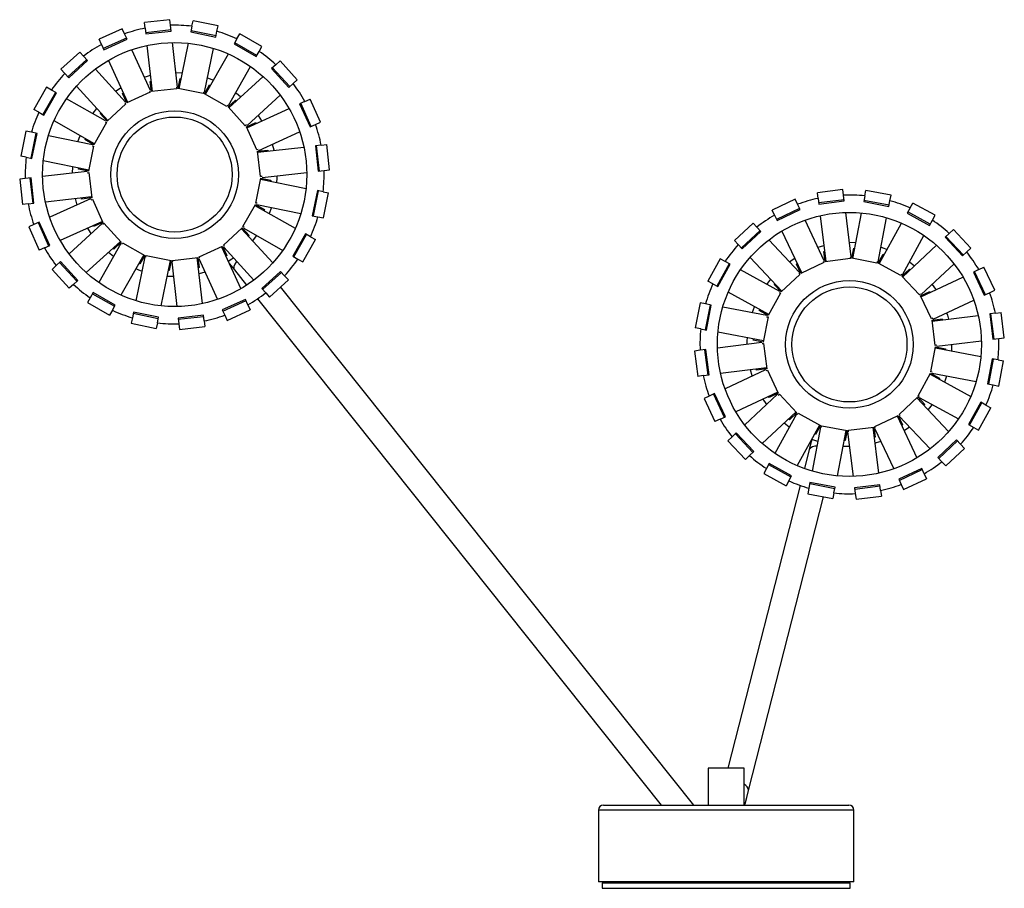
# Model space of a CAD drawing. Header units: millimetres. Extents: x 63 to 264, y -14 to 238.
# Tile 1 of 4: x 69 to 146, y -14 to 54. Entities that reach past the tile are written whole.
import ezdxf

# ---------------------------------------------------------------- set-up
doc = ezdxf.new("R2010")
doc.units = ezdxf.units.MM

msp = doc.modelspace()

# ---------------------------------------------------------------- linework, layer by layer
at = {"color": 7, "linetype": 'Continuous', "lineweight": 25}
for p, q in [((80.8484, 54.3145), (78.8611, 54.0896)), ((78.9106, 53.6518), (78.8611, 54.0896)), ((80.8979, 53.8766), (80.8484, 54.3145)), ((82.5681, 53.8024), (82.6563, 54.2341)), ((84.6158, 53.8338), (82.6563, 54.2341)), ((77.1168, 53.6074), (75.2963, 52.7795)), ((77.2993, 53.2063), (77.1168, 53.6074)), ((77.4885, 52.7901), (77.2993, 53.2063)), ((78.9106, 53.6518), (78.962, 53.1975)), ((80.9383, 53.5195), (78.951, 53.2947)), ((78.962, 53.1975), (80.9493, 53.4223)), ((80.9493, 53.4223), (80.8979, 53.8766)), ((82.5681, 53.8024), (82.4766, 53.3544)), ((82.4766, 53.3544), (84.4361, 52.9541)), ((84.4557, 53.05), (82.4961, 53.4503)), ((84.4361, 52.9541), (84.5276, 53.4021)), ((84.5276, 53.4021), (84.6158, 53.8338)), ((86.0931, 52.8154), (86.3104, 53.1987)), ((88.0503, 52.2125), (86.3104, 53.1987)), ((75.4787, 52.3784), (75.2963, 52.7795)), ((77.448, 52.8792), (75.6274, 52.0512)), ((75.6679, 51.9622), (77.4885, 52.7901)), ((81.4462, 49.0299), (81.0514, 52.5196)), ((81.5682, 48.9077), (82.2947, 52.4643)), ((86.0931, 52.8154), (85.8676, 52.4176)), ((87.6558, 51.5165), (85.9159, 52.5027)), ((73.7864, 51.7819), (72.3108, 50.4318)), ((74.0839, 51.4567), (73.7864, 51.7819)), ((75.4787, 52.3784), (75.6679, 51.9622)), ((79.3184, 48.7663), (77.8646, 51.9632)), ((79.4722, 48.6877), (79.0641, 52.2948)), ((83.5514, 48.6232), (84.2543, 52.0641)), ((85.8676, 52.4176), (87.6075, 51.4314)), ((87.6075, 51.4314), (87.833, 51.8291)), ((87.833, 51.8291), (88.0503, 52.2125)), ((74.3264, 51.1916), (72.8508, 49.8416)), ((72.9168, 49.7694), (74.3925, 51.1194)), ((74.3925, 51.1194), (74.0839, 51.4567)), ((77.5468, 47.8308), (76.044, 51.1352)), ((83.6296, 48.4693), (85.4196, 51.6273)), ((89.1405, 50.7874), (89.4656, 51.0848)), ((90.8157, 49.6092), (89.4656, 51.0848)), ((72.6082, 50.1067), (72.3108, 50.4318)), ((77.3763, 47.858), (75.0057, 50.4491)), ((85.4278, 47.5858), (87.1596, 50.6411)), ((89.1405, 50.7874), (88.8032, 50.4788)), ((88.8032, 50.4788), (90.1532, 49.0032)), ((90.2254, 49.0692), (88.8754, 50.5448)), ((72.6082, 50.1067), (72.9168, 49.7694)), ((79.2984, 49.4732), (79.3823, 49.4827)), ((79.3883, 48.6782), (79.2984, 49.4732)), ((81.4855, 48.9246), (81.6456, 49.7084)), ((81.6456, 49.7084), (81.7283, 49.6915)), ((85.4546, 47.4152), (88.1329, 49.8656)), ((90.4905, 49.3118), (90.8157, 49.6092)), ((71.1831, 49.0165), (70.1969, 47.2765)), ((71.8791, 48.622), (70.8929, 46.8821)), ((70.978, 46.8338), (71.9642, 48.5737)), ((71.5665, 48.7992), (71.1831, 49.0165)), ((71.9642, 48.5737), (71.5665, 48.7992)), ((75.9804, 46.4208), (73.5301, 49.0991)), ((76.5948, 48.7121), (77.0186, 48.9921)), ((79.2905, 48.6238), (77.4699, 47.7958)), ((79.2416, 48.7313), (79.2905, 48.6238)), ((81.3756, 48.9031), (79.3883, 48.6782)), ((81.3623, 49.0204), (81.3756, 48.9031)), ((83.445, 48.5243), (81.4855, 48.9246)), ((83.4686, 48.6401), (83.445, 48.5243)), ((83.5561, 48.5109), (83.9506, 49.2069)), ((83.9506, 49.2069), (84.0241, 49.1652)), ((90.1532, 49.0032), (90.4905, 49.3118)), ((75.8098, 46.394), (72.7546, 48.1258)), ((77.1387, 48.5241), (77.2156, 48.559)), ((77.4699, 47.7958), (77.1387, 48.5241)), ((77.314, 47.801), (77.3937, 47.7138)), ((85.2961, 47.5247), (83.5561, 48.5109)), ((85.3976, 47.4775), (85.9879, 48.0176)), ((85.9879, 48.0176), (86.0449, 47.9553)), ((86.8918, 46.0194), (89.4829, 48.3899)), ((91.4122, 47.9169), (90.996, 47.7277)), ((91.4122, 47.9169), (91.8133, 48.0994)), ((92.6412, 46.2788), (91.8133, 48.0994)), ((70.5803, 47.0593), (70.1969, 47.2765)), ((70.5803, 47.0593), (70.978, 46.8338)), ((77.3937, 47.7138), (75.9181, 46.3638)), ((85.3543, 47.6274), (85.2961, 47.5247)), ((86.7476, 46.0019), (85.3976, 47.4775)), ((86.8646, 45.8489), (90.169, 47.3516)), ((90.996, 47.7277), (91.8239, 45.9071)), ((91.913, 45.9476), (91.0851, 47.7682)), ((74.9264, 44.5958), (71.7683, 46.3858)), ((75.8709, 46.2623), (74.8847, 44.5223)), ((75.3781, 46.9541), (75.4404, 47.0111)), ((75.9181, 46.3638), (75.3781, 46.9541)), ((75.7682, 46.3205), (75.8709, 46.2623)), ((86.8297, 45.9257), (87.5579, 46.2569)), ((87.5579, 46.2569), (87.5928, 46.18)), ((87.7459, 46.8008), (88.0259, 46.377)), ((92.2401, 46.0964), (92.6412, 46.2788)), ((69.5618, 45.582), (69.1615, 43.6225)), ((69.9935, 45.4938), (69.5618, 45.582)), ((70.4415, 45.4023), (69.9935, 45.4938)), ((86.8348, 46.0817), (86.7476, 46.0019)), ((87.6576, 44.1051), (86.8297, 45.9257)), ((87.8001, 44.0772), (90.997, 45.531)), ((91.8239, 45.9071), (92.2401, 46.0964)), ((70.3456, 45.4219), (69.9453, 43.4623)), ((70.0412, 43.4428), (70.4415, 45.4023)), ((74.7724, 44.5176), (71.3316, 45.2205)), ((74.1887, 44.9168), (74.2304, 44.9903)), ((74.8847, 44.5223), (74.1887, 44.9168)), ((74.8713, 44.4112), (74.471, 42.4517)), ((74.7555, 44.4348), (74.8713, 44.4112)), ((87.7651, 44.154), (87.6576, 44.1051)), ((87.712, 44.0073), (88.507, 44.0973)), ((87.9369, 42.02), (87.712, 44.0073)), ((87.7215, 43.9234), (91.3286, 44.3315)), ((88.507, 44.0973), (88.5165, 44.0134)), ((92.6856, 44.485), (92.2313, 44.4336)), ((92.2313, 44.4336), (92.4561, 42.4463)), ((92.5534, 42.4573), (92.3285, 44.4446)), ((92.6856, 44.485), (93.1235, 44.5346)), ((93.3483, 42.5472), (93.1235, 44.5346)), ((69.5932, 43.5343), (69.1615, 43.6225)), ((69.5932, 43.5343), (70.0412, 43.4428)), ((74.4879, 42.5344), (70.9313, 43.2609)), ((74.3657, 42.4124), (70.876, 42.0176)), ((73.2154, 42.2823), (73.2379, 42.7897)), ((73.6872, 42.6118), (73.7041, 42.6945)), ((74.471, 42.4517), (73.6872, 42.6118)), ((92.4561, 42.4463), (92.9104, 42.4977)), ((92.9104, 42.4977), (93.3483, 42.5472)), ((69.519, 41.8641), (69.0811, 41.8146)), ((69.0811, 41.8146), (69.306, 39.8273)), ((69.9733, 41.9155), (69.519, 41.8641)), ((69.8761, 41.9045), (70.1009, 39.9172)), ((70.1981, 39.9282), (69.9733, 41.9155)), ((74.3752, 42.3285), (74.4925, 42.3418)), ((74.4925, 42.3418), (74.7174, 40.3545)), ((87.5582, 39.9506), (87.9584, 41.9101)), ((88.0543, 42.0333), (87.9369, 42.02)), ((87.9415, 41.8274), (91.4981, 41.1009)), ((87.9584, 41.9101), (88.7423, 41.75)), ((88.0637, 41.9494), (91.5534, 42.3442)), ((88.7423, 41.75), (88.7254, 41.6673)), ((92.3882, 40.919), (91.9879, 38.9595)), ((92.0838, 38.9399), (92.4841, 40.8995)), ((92.8362, 40.8275), (92.3882, 40.919)), ((133.5286, 41.0002), (131.5442, 40.7509)), ((133.5836, 40.563), (133.5286, 41.0002)), ((135.2545, 40.5094), (135.3374, 40.9422)), ((137.3017, 40.5662), (135.3374, 40.9422)), ((74.7079, 40.4384), (71.1008, 40.0303)), ((74.6293, 40.2846), (71.4325, 38.8308)), ((73.9224, 40.2646), (73.9129, 40.3485)), ((74.7174, 40.3545), (73.9224, 40.2646)), ((74.6643, 40.2078), (74.7718, 40.2567)), ((74.7718, 40.2567), (75.5998, 38.4361)), ((92.8362, 40.8275), (93.2679, 40.7394)), ((92.8676, 38.7798), (93.2679, 40.7394)), ((129.8061, 40.2471), (127.9959, 39.3967)), ((129.9935, 39.8483), (129.8061, 40.2471)), ((131.5992, 40.3136), (131.5442, 40.7509)), ((131.5992, 40.3136), (131.6562, 39.86)), ((133.6284, 40.2065), (131.644, 39.9571)), ((131.6562, 39.86), (133.6406, 40.1094)), ((133.6406, 40.1094), (133.5836, 40.563)), ((135.2545, 40.5094), (135.1685, 40.0604)), ((137.1513, 39.7804), (135.1869, 40.1565)), ((137.1329, 39.6843), (137.2188, 40.1334)), ((137.2188, 40.1334), (137.3017, 40.5662)), ((69.7438, 39.8768), (69.306, 39.8273)), ((69.7438, 39.8768), (70.1981, 39.9282)), ((86.5585, 38.0995), (87.5447, 39.8395)), ((87.5031, 39.766), (90.6611, 37.976)), ((87.5447, 39.8395), (88.2407, 39.445)), ((87.6739, 39.927), (87.5582, 39.9506)), ((87.657, 39.8442), (91.0979, 39.1413)), ((88.2407, 39.445), (88.199, 39.3715)), ((88.7912, 39.6125), (88.613, 39.1369)), ((128.1832, 38.9979), (127.9959, 39.3967)), ((130.1462, 39.523), (128.336, 38.6727)), ((128.3776, 38.5841), (130.1878, 39.4345)), ((130.1878, 39.4345), (129.9935, 39.8483)), ((135.1685, 40.0604), (137.1329, 39.6843)), ((138.7914, 39.566), (138.5709, 39.1655)), ((138.7914, 39.566), (139.004, 39.952)), ((140.7559, 38.9874), (139.004, 39.952)), ((91.9879, 38.9595), (92.4359, 38.868)), ((92.4359, 38.868), (92.8676, 38.7798)), ((128.1832, 38.9979), (128.3776, 38.5841)), ((132.0674, 35.4335), (130.5741, 38.6122)), ((132.2221, 35.3569), (131.7695, 38.9586)), ((134.1917, 35.7235), (133.7538, 39.208)), ((134.3152, 35.6028), (134.9977, 39.1681)), ((136.3017, 35.3428), (136.9621, 38.7921)), ((138.5709, 39.1655), (140.3229, 38.2009)), ((140.3701, 38.2866), (138.6181, 39.2512)), ((140.3229, 38.2009), (140.5434, 38.6014)), ((140.5434, 38.6014), (140.7559, 38.9874)), ((70.1893, 38.2654), (69.7882, 38.083)), ((69.7882, 38.083), (70.6161, 36.2624)), ((70.6055, 38.4547), (70.1893, 38.2654)), ((70.5164, 38.4142), (71.3444, 36.5936)), ((71.4334, 36.6341), (70.6055, 38.4547)), ((75.5648, 38.513), (72.2604, 37.0102)), ((75.5376, 38.3425), (72.9465, 35.9719)), ((74.8715, 38.1049), (74.8366, 38.1818)), ((75.5998, 38.4361), (74.8715, 38.1049)), ((75.5946, 38.2802), (75.6818, 38.3599)), ((75.6818, 38.3599), (77.0318, 36.8843)), ((85.0357, 36.648), (86.5114, 37.998)), ((86.4491, 37.941), (88.8994, 35.2627)), ((86.5114, 37.998), (87.0514, 37.4077)), ((86.6612, 38.0413), (86.5585, 38.0995)), ((86.6196, 37.9678), (89.6749, 36.236)), ((126.4985, 38.3805), (125.0397, 37.0124)), ((127.0457, 37.797), (125.5869, 36.4289)), ((126.7999, 38.0591), (126.4985, 38.3805)), ((127.1127, 37.7256), (126.7999, 38.0591)), ((136.3819, 35.1898), (138.1327, 38.3697)), ((141.8637, 37.5759), (142.1851, 37.8773)), ((143.5533, 36.4185), (142.1851, 37.8773)), ((87.0514, 37.4077), (86.9891, 37.3507)), ((91.4514, 37.528), (90.4652, 35.7881)), ((90.5503, 35.7398), (91.5366, 37.4798)), ((91.2463, 35.3453), (92.2325, 37.0853)), ((91.8492, 37.3026), (91.4514, 37.528)), ((91.8492, 37.3026), (92.2325, 37.0853)), ((125.3411, 36.691), (125.0397, 37.0124)), ((125.6538, 36.3575), (127.1127, 37.7256)), ((130.1365, 34.5013), (127.7341, 37.063)), ((130.3074, 34.4762), (128.7639, 37.7618)), ((138.1908, 34.3286), (139.8847, 37.4051)), ((141.8637, 37.5759), (141.5302, 37.2631)), ((141.5302, 37.2631), (142.8984, 35.8043)), ((142.9697, 35.8712), (141.6016, 37.33)), ((71.0173, 36.4449), (70.6161, 36.2624)), ((71.0173, 36.4449), (71.4334, 36.6341)), ((76.9748, 36.9466), (74.2965, 34.4962)), ((77.0016, 36.776), (75.2699, 33.7207)), ((76.4415, 36.3443), (76.3845, 36.4066)), ((77.0318, 36.8843), (76.4415, 36.3443)), ((77.0751, 36.7344), (77.1333, 36.8371)), ((77.1333, 36.8371), (78.8733, 35.8509)), ((83.1389, 35.738), (84.9595, 36.566)), ((84.8827, 36.531), (86.3854, 33.2266)), ((84.9595, 36.566), (85.2907, 35.8377)), ((85.1155, 36.5608), (85.0357, 36.648)), ((85.0532, 36.5038), (87.4237, 33.9127)), ((125.3411, 36.691), (125.6538, 36.3575)), ((134.2323, 35.6187), (134.3827, 36.4044)), ((134.3827, 36.4044), (134.4656, 36.3885)), ((138.2198, 34.1584), (140.8676, 36.6417)), ((143.2319, 36.117), (143.5533, 36.4185)), ((76.4308, 35.7689), (76.0335, 36.0854)), ((78.7998, 35.8925), (77.0098, 32.7345)), ((78.878, 35.7386), (78.1751, 32.2978)), ((78.8733, 35.8509), (78.4788, 35.1549)), ((78.9608, 35.7217), (78.9844, 35.8375)), ((78.9844, 35.8375), (80.9439, 35.4372)), ((81.0538, 35.4587), (83.0411, 35.6836)), ((82.9572, 35.6741), (83.3653, 32.067)), ((83.0411, 35.6836), (83.1311, 34.8886)), ((83.111, 35.5955), (84.5648, 32.3987)), ((83.1878, 35.6305), (83.1389, 35.738)), ((85.2907, 35.8377), (85.2138, 35.8028)), ((90.4652, 35.7881), (90.8629, 35.5626)), ((90.8629, 35.5626), (91.2463, 35.3453)), ((123.9296, 35.5832), (122.9649, 33.8312)), ((124.3156, 35.3707), (123.9296, 35.5832)), ((128.7585, 33.047), (126.2753, 35.6948)), ((132.0385, 36.1401), (132.1223, 36.1507)), ((132.1383, 35.3464), (132.0385, 36.1401)), ((134.1227, 35.5957), (132.1383, 35.3464)), ((134.108, 35.7129), (134.1227, 35.5957)), ((136.1966, 35.2426), (134.2323, 35.6187)), ((136.3079, 35.2305), (136.6938, 35.9313)), ((136.6938, 35.9313), (136.7677, 35.8906)), ((142.8984, 35.8043), (143.2319, 36.117)), ((71.9389, 35.0501), (71.6138, 34.7526)), ((71.6138, 34.7526), (72.9638, 33.277)), ((72.2762, 35.3587), (71.9389, 35.0501)), ((72.204, 35.2926), (73.554, 33.817)), ((73.6262, 33.883), (72.2762, 35.3587)), ((78.4788, 35.1549), (78.4053, 35.1966)), ((80.8612, 35.4541), (80.1347, 31.8975)), ((80.9439, 35.4372), (80.7838, 34.6534)), ((80.9832, 35.3319), (81.378, 31.8422)), ((81.0671, 35.3414), (81.0538, 35.4587)), ((83.1311, 34.8886), (83.0472, 34.8791)), ((85.894, 34.7035), (86.8459, 33.5088)), ((124.6304, 35.1973), (123.6657, 33.4454)), ((123.7514, 33.3982), (124.7161, 35.1501)), ((124.7161, 35.1501), (124.3156, 35.3707)), ((128.5883, 33.0181), (125.5119, 34.712)), ((129.8908, 35.1644), (129.9672, 35.2003)), ((130.2309, 34.4403), (129.8908, 35.1644)), ((132.0411, 35.2907), (130.2309, 34.4403)), ((131.9909, 35.3976), (132.0411, 35.2907)), ((136.2188, 35.3586), (136.1966, 35.2426)), ((138.0599, 34.2659), (136.3079, 35.2305)), ((138.162, 34.22), (138.7455, 34.7673)), ((138.7455, 34.7673), (138.8033, 34.7057)), ((138.7492, 35.3427), (139.1503, 35.0312)), ((139.6741, 32.7804), (142.2357, 35.1828)), ((144.1706, 34.7337), (143.7568, 34.5393)), ((144.1706, 34.7337), (144.5695, 34.9211)), ((145.4199, 33.1109), (144.5695, 34.9211)), ((80.7838, 34.6534), (80.7011, 34.6703)), ((83.5902, 34.5417), (83.1006, 34.4064)), ((89.5126, 34.5924), (88.037, 33.2424)), ((88.103, 33.1702), (89.5786, 34.5202)), ((88.643, 32.58), (90.1186, 33.93)), ((89.8212, 34.2551), (89.5126, 34.5924)), ((89.8212, 34.2551), (90.1186, 33.93)), ((127.5742, 33.5764), (127.8858, 33.9776)), ((130.1558, 34.3574), (128.6969, 32.9892)), ((130.075, 34.4436), (130.1558, 34.3574)), ((138.1168, 34.3694), (138.0599, 34.2659)), ((139.5301, 32.7612), (138.162, 34.22)), ((139.649, 32.6096), (142.9346, 34.153)), ((143.7568, 34.5393), (144.6072, 32.7291)), ((144.6958, 32.7707), (143.8454, 34.5809)), ((73.2889, 33.5744), (72.9638, 33.277)), ((73.2889, 33.5744), (73.6262, 33.883)), ((88.037, 33.2424), (88.3456, 32.9051)), ((121.8542, -7.2182), (89.5107, 33.3738)), ((123.3509, 33.6187), (122.9649, 33.8312)), ((123.3509, 33.6187), (123.7514, 33.3982)), ((128.1497, 33.5728), (128.2113, 33.6305)), ((128.6969, 32.9892), (128.1497, 33.5728)), ((74.5964, 32.5327), (74.3791, 32.1493)), ((74.8219, 32.9304), (74.5964, 32.5327)), ((74.7736, 32.8453), (76.5136, 31.8591)), ((76.5618, 31.9442), (74.8219, 32.9304)), ((86.7615, 32.3996), (84.9409, 31.5717)), ((86.9507, 31.9835), (86.7615, 32.3996)), ((87.697, 32.4408), (119.2969, -7.2182)), ((88.3456, 32.9051), (88.643, 32.58)), ((127.7271, 31.2091), (124.5472, 32.96)), ((128.6511, 32.8871), (127.6864, 31.1351)), ((128.5476, 32.9441), (128.6511, 32.8871)), ((139.6163, 32.842), (139.5301, 32.7612)), ((139.6131, 32.686), (140.3372, 33.0262)), ((140.4635, 30.8758), (139.6131, 32.686)), ((140.3372, 33.0262), (140.3731, 32.9497)), ((144.6072, 32.7291), (145.021, 32.9235)), ((145.021, 32.9235), (145.4199, 33.1109)), ((74.3791, 32.1493), (76.1191, 31.1631)), ((76.3364, 31.5464), (76.5618, 31.9442)), ((84.9814, 31.4826), (86.802, 32.3106)), ((86.9507, 31.9835), (87.1332, 31.5823)), ((122.3508, 32.1289), (121.9748, 30.1646)), ((122.7836, 32.0461), (122.3508, 32.1289)), ((123.1365, 31.9785), (122.7605, 30.0142)), ((123.2326, 31.9601), (122.7836, 32.0461)), ((122.8566, 29.9958), (123.2326, 31.9601)), ((127.5742, 31.129), (124.1249, 31.7893)), ((140.6063, 30.8496), (143.785, 32.3428)), ((76.3364, 31.5464), (76.1191, 31.1631)), ((77.9018, 30.9597), (77.8136, 30.528)), ((77.9933, 31.4077), (77.9018, 30.9597)), ((77.9737, 31.3118), (79.9333, 30.9115)), ((79.9529, 31.0074), (77.9933, 31.4077)), ((79.8614, 30.5594), (79.9529, 31.0074)), ((83.4674, 31.1643), (81.4801, 30.9395)), ((81.4801, 30.9395), (81.5315, 30.4852)), ((81.4911, 30.8423), (83.4784, 31.0671)), ((83.5188, 30.71), (83.4674, 31.1643)), ((84.9409, 31.5717), (85.1302, 31.1555)), ((85.1302, 31.1555), (85.3126, 30.7544)), ((85.3126, 30.7544), (87.1332, 31.5823)), ((126.9856, 31.521), (127.0263, 31.595)), ((127.6864, 31.1351), (126.9856, 31.521)), ((127.6743, 31.0238), (127.2983, 29.0595)), ((127.5583, 31.0461), (127.6743, 31.0238)), ((140.5704, 30.926), (140.4635, 30.8758)), ((140.5191, 30.7787), (141.3129, 30.8784)), ((140.5297, 30.6949), (144.1314, 31.1475)), ((141.3129, 30.8784), (141.3234, 30.7946)), ((145.4864, 31.3178), (145.0328, 31.2608)), ((145.0328, 31.2608), (145.2821, 29.2764)), ((145.3792, 29.2886), (145.1298, 31.273)), ((145.4864, 31.3178), (145.9236, 31.3727)), ((146.173, 29.3883), (145.9236, 31.3727)), ((77.8136, 30.528), (79.7732, 30.1277)), ((79.8614, 30.5594), (79.7732, 30.1277)), ((81.5315, 30.4852), (81.581, 30.0473)), ((81.581, 30.0473), (83.5684, 30.2722)), ((83.5188, 30.71), (83.5684, 30.2722)), ((122.4076, 30.0818), (121.9748, 30.1646)), ((122.4076, 30.0818), (122.8566, 29.9958)), ((140.7685, 28.7943), (140.5191, 30.7787)), ((127.3142, 29.1424), (123.7489, 29.825)), ((145.2821, 29.2764), (145.7358, 29.3334)), ((145.7358, 29.3334), (146.173, 29.3883)), ((127.1935, 29.019), (123.7089, 28.5811)), ((126.5126, 29.2099), (126.5284, 29.2929)), ((127.2983, 29.0595), (126.5126, 29.2099)), ((127.204, 28.9352), (127.3212, 28.9499)), ((127.3212, 28.9499), (127.5706, 26.9655)), ((140.4154, 26.7204), (140.7914, 28.6847)), ((140.8857, 28.809), (140.7685, 28.7943)), ((140.7755, 28.6018), (144.3409, 27.9192)), ((140.7914, 28.6847), (141.5771, 28.5343)), ((140.8962, 28.7252), (144.3808, 29.1631)), ((141.5771, 28.5343), (141.5613, 28.4513)), ((142.0449, 28.8696), (142.0286, 28.3619)), ((122.3539, 28.4108), (121.9167, 28.3559)), ((121.9167, 28.3559), (122.1661, 26.3715)), ((122.8076, 28.4678), (122.3539, 28.4108)), ((122.7105, 28.4556), (122.9599, 26.4712)), ((123.0569, 26.4834), (122.8076, 28.4678)), ((127.5601, 27.0493), (123.9583, 26.5967)), ((145.2331, 27.7484), (144.8571, 25.7841)), ((144.9532, 25.7657), (145.3292, 27.73)), ((145.6822, 27.6625), (145.2331, 27.7484)), ((145.6822, 27.6625), (146.1149, 27.5796)), ((145.7389, 25.6153), (146.1149, 27.5796)), ((122.6033, 26.4264), (122.1661, 26.3715)), ((122.6033, 26.4264), (123.0569, 26.4834)), ((127.4834, 26.8946), (124.3047, 25.4014)), ((126.4356, 26.4024), (126.2942, 26.8902)), ((126.7768, 26.8658), (126.7663, 26.9496)), ((127.5706, 26.9655), (126.7768, 26.8658)), ((127.5193, 26.8182), (127.6262, 26.8684)), ((127.6262, 26.8684), (128.4766, 25.0582)), ((139.4386, 24.8571), (140.4033, 26.6091)), ((140.3626, 26.5351), (143.5425, 24.7842)), ((140.4033, 26.6091), (141.1041, 26.2232)), ((140.5314, 26.6982), (140.4154, 26.7204)), ((140.5155, 26.6152), (143.9648, 25.9549)), ((141.1041, 26.2232), (141.0634, 26.1492)), ((144.8571, 25.7841), (145.3061, 25.6981)), ((145.3061, 25.6981), (145.7389, 25.6153)), ((123.0687, 24.8207), (122.6698, 24.6333)), ((123.4825, 25.0151), (123.0687, 24.8207)), ((123.3939, 24.9735), (124.2443, 23.1633)), ((124.3329, 23.2049), (123.4825, 25.0151)), ((128.4407, 25.1346), (125.1551, 23.5912)), ((128.4156, 24.9638), (125.854, 22.5614)), ((127.7525, 24.718), (127.7166, 24.7945)), ((128.4766, 25.0582), (127.7525, 24.718)), ((128.4734, 24.9022), (128.5596, 24.983)), ((128.5596, 24.983), (129.9277, 23.5242)), ((137.9339, 23.3868), (139.3928, 24.755)), ((139.3312, 24.6972), (141.8144, 22.0494)), ((139.3928, 24.755), (139.94, 24.1714)), ((139.5421, 24.8001), (139.4386, 24.8571)), ((139.5014, 24.7261), (142.5778, 23.0322)), ((122.6698, 24.6333), (123.5202, 22.8231)), ((139.94, 24.1714), (139.8784, 24.1137)), ((144.3383, 24.346), (143.3736, 22.5941)), ((143.4593, 22.5469), (144.424, 24.2989)), ((144.1601, 22.161), (145.1248, 23.913)), ((144.7388, 24.1255), (144.3383, 24.346)), ((144.7388, 24.1255), (145.1248, 23.913)), ((123.9191, 23.0105), (124.3329, 23.2049)), ((129.8699, 23.5858), (127.2221, 21.1025)), ((129.8989, 23.4156), (128.205, 20.3391)), ((129.9277, 23.5242), (129.3442, 22.9769)), ((129.9729, 23.3748), (130.0298, 23.4783)), ((130.0298, 23.4783), (131.7818, 22.5137)), ((136.0486, 22.4535), (137.8588, 23.3039)), ((137.7823, 23.268), (139.3258, 19.9824)), ((137.8588, 23.3039), (138.1989, 22.5798)), ((138.0148, 23.3007), (137.9339, 23.3868)), ((137.9532, 23.2429), (140.3556, 20.6812)), ((123.9191, 23.0105), (123.5202, 22.8231)), ((129.3442, 22.9769), (129.2864, 23.0385)), ((131.7078, 22.5544), (129.957, 19.3745)), ((131.788, 22.4014), (131.1276, 18.9521)), ((131.7818, 22.5137), (131.396, 21.8129)), ((131.8709, 22.3856), (131.8931, 22.5016)), ((131.8931, 22.5016), (133.8574, 22.1255)), ((133.967, 22.1485), (135.9514, 22.3978)), ((135.8676, 22.3873), (136.3203, 18.7856)), ((135.9514, 22.3978), (136.0512, 21.6041)), ((136.0988, 22.3466), (136.0486, 22.4535)), ((138.1989, 22.5798), (138.1225, 22.5439)), ((138.7451, 22.3985), (138.3248, 22.1132)), ((143.3736, 22.5941), (143.7741, 22.3735)), ((143.7741, 22.3735), (144.1601, 22.161)), ((124.8578, 21.6272), (124.5364, 21.3257)), ((125.1913, 21.9399), (124.8578, 21.6272)), ((125.12, 21.873), (126.4881, 20.4142)), ((126.5595, 20.4811), (125.1913, 21.9399)), ((131.396, 21.8129), (131.322, 21.8536)), ((133.7745, 22.1414), (133.092, 18.5761)), ((133.8574, 22.1255), (133.707, 21.3398)), ((133.898, 22.0207), (134.3359, 18.5362)), ((133.9818, 22.0313), (133.967, 22.1485)), ((136.0512, 21.6041), (135.9674, 21.5935)), ((136.0224, 22.3107), (137.5156, 19.132)), ((124.5364, 21.3257), (125.9046, 19.8669)), ((131.5703, 21.2644), (131.0925, 21.4368)), ((133.707, 21.3398), (133.6241, 21.3557)), ((142.4359, 21.3867), (140.977, 20.0186)), ((141.044, 19.9472), (142.5028, 21.3153)), ((142.7486, 21.0532), (142.4359, 21.3867)), ((142.7486, 21.0532), (143.05, 20.7318)), ((126.226, 20.1683), (125.9046, 19.8669)), ((126.226, 20.1683), (126.5595, 20.4811)), ((130.905, 20.629), (130.5266, 19.1491)), ((141.5912, 19.3637), (143.05, 20.7318)), ((127.7668, 19.5433), (127.5463, 19.1428)), ((127.7196, 19.4576), (129.4716, 18.493)), ((129.5188, 18.5787), (127.7668, 19.5433)), ((140.977, 20.0186), (141.2898, 19.6851)), ((141.2898, 19.6851), (141.5912, 19.3637)), ((127.5463, 19.1428), (127.3338, 18.7568)), ((127.3338, 18.7568), (129.0857, 17.7922)), ((129.2983, 18.1782), (129.5188, 18.5787)), ((139.7121, 19.1601), (137.9019, 18.3097)), ((137.9435, 18.2212), (139.7537, 19.0716)), ((139.9065, 18.7463), (139.7121, 19.1601)), ((139.9065, 18.7463), (140.0938, 18.3475)), ((130.1883, 17.826), (124.5261, -4.3182)), ((129.2983, 18.1782), (129.0857, 17.7922)), ((130.9568, 18.0599), (130.8709, 17.6108)), ((130.9384, 17.9638), (132.9028, 17.5877)), ((132.9212, 17.6838), (130.9568, 18.0599)), ((136.4335, 17.8842), (134.4491, 17.6348)), ((134.4613, 17.5377), (136.4457, 17.7871)), ((136.4905, 17.4306), (136.4335, 17.8842)), ((137.9019, 18.3097), (138.0962, 17.8959)), ((138.0962, 17.8959), (138.2836, 17.4971)), ((138.2836, 17.4971), (140.0938, 18.3475)), ((130.8709, 17.6108), (130.788, 17.1781)), ((130.788, 17.1781), (132.7523, 16.802)), ((132.8352, 17.2348), (132.7523, 16.802)), ((132.8352, 17.2348), (132.9212, 17.6838)), ((134.4491, 17.6348), (134.5061, 17.1812)), ((134.5061, 17.1812), (134.5611, 16.744)), ((134.5611, 16.744), (136.5455, 16.9934)), ((136.4905, 17.4306), (136.5455, 16.9934)), ((126.1409, -6.0765), (132.0263, 16.941)), ((122.9975, -4.3182), (122.9975, -7.2182)), ((123.3886, -4.3182), (122.9975, -4.3182)), ((125.7975, -4.3182), (123.3886, -4.3182)), ((125.7975, -7.2182), (125.7975, -4.3182)), ((114.3975, -7.6182), (114.3975, -13.2182)), ((114.7975, -7.2182), (133.9975, -7.2182)), ((134.3975, -13.2182), (134.3975, -7.6182)), ((134.3975, -13.2182), (114.3975, -13.2182)), ((114.6975, -13.2987), (114.6975, -13.7387)), ((114.6975, -13.2987), (134.0975, -13.2987)), ((114.6975, -13.7387), (134.0975, -13.7387)), ((119.7098, -13.2182), (119.7229, -13.2827)), ((119.7236, -13.2787), (120.3722, -13.2787)), ((120.3722, -13.2787), (120.3722, -13.2182)), ((120.3846, -13.2987), (120.3722, -13.2787)), ((120.3722, -13.2787), (121.9793, -13.2787)), ((121.9538, -13.2987), (121.9793, -13.2787)), ((121.9793, -13.2787), (121.9793, -13.2182)), ((122.5975, -13.2182), (122.5975, -13.2987)), ((123.4275, -13.2182), (123.4275, -13.2987)), ((125.3675, -13.2987), (125.3675, -13.2182)), ((126.1975, -13.2182), (126.1975, -13.2987)), ((134.0975, -13.7387), (134.0975, -13.2987))]:
    msp.add_line(p, q, dxfattribs=at)
at = {"color": 1, "linetype": 'Continuous', "lineweight": 25}
for p, q in [((134.3975, -7.6182), (114.3975, -7.6182)), ((119.7113, -13.2182), (119.7236, -13.2787))]:
    msp.add_line(p, q, dxfattribs=at)
at = {"color": 7, "linetype": 'Continuous', "lineweight": 25, "flags": 128}
for points in [[(81.3161, 50.1803), (81.3263, 50.1801), (81.8235, 50.1577)], [(78.8392, 49.8201), (79.101, 49.8966), (79.3288, 49.9554)], [(83.7831, 49.7574), (84.2493, 49.583), (84.2587, 49.5792)], [(85.9986, 48.5929), (86.1851, 48.4495), (86.3959, 48.2764)], [(74.8027, 46.9648), (74.8313, 47.003), (75.1192, 47.3621)], [(73.6382, 44.7493), (73.7435, 45.0411), (73.8165, 45.2249)], [(88.8539, 44.5564), (88.9779, 44.1132), (88.9892, 44.0668)], [(89.2141, 42.0795), (89.2091, 41.8818), (89.1915, 41.5721)], [(73.5755, 39.8054), (73.5507, 39.8869), (73.4402, 40.295)], [(74.6835, 37.561), (74.4889, 37.8492), (74.4035, 37.9848)], [(87.6267, 37.397), (87.3651, 37.0649), (87.3102, 36.9997)], [(131.5751, 36.4813), (131.5848, 36.4845), (132.063, 36.6227)], [(134.0474, 36.8721), (134.5449, 36.8565), (134.5551, 36.8558)], [(136.5194, 36.4798), (136.742, 36.4037), (136.9972, 36.3074)], [(85.8346, 35.6497), (85.7029, 35.5585), (85.4108, 35.3697)], [(129.3446, 35.3457), (129.568, 35.5022), (129.7649, 35.631)], [(78.6463, 34.6044), (78.5304, 34.6447), (78.1707, 34.7827)], [(85.4741, 35.2306), (85.5058, 35.1907), (85.894, 34.7035)], [(81.1133, 34.1815), (80.7283, 34.1957), (80.6059, 34.2041)], [(140.5185, 33.5723), (140.7781, 33.1923), (140.8037, 33.152)], [(126.4372, 31.3466), (126.4521, 31.392), (126.6096, 31.8245)], [(141.6541, 31.3418), (141.7128, 31.153), (141.7955, 30.854)], [(126.0449, 28.8746), (126.051, 29.1848), (126.0611, 29.3823)], [(141.6525, 26.3976), (141.5112, 25.9991), (141.4801, 25.9198)], [(127.5712, 24.1719), (127.5215, 24.2411), (127.286, 24.5922)], [(140.5155, 24.1678), (140.42, 24.0391), (140.2039, 23.7666)], [(129.3405, 22.4015), (129.0637, 22.612), (128.9394, 22.713)], [(131.1098, 21.43), (131.0593, 21.2325), (130.905, 20.629)], [(134.0423, 20.8721), (133.9196, 20.8731), (133.5346, 20.8884)], [(136.5146, 21.2629), (136.1454, 21.1528), (136.0267, 21.1215)], [(125.849, -7.2182), (125.8713, -7.1308), (126.0012, -6.6228), (126.1409, -6.0765)]]:
    msp.add_lwpolyline(points, dxfattribs=at)
at = {"color": 1, "linetype": 'Continuous', "lineweight": 25, "flags": 128}
for points in [[(86.0792, 35.3823), (86.0614, 35.3599), (85.9325, 35.1646), (85.8587, 34.9814), (85.8456, 34.8238), (85.894, 34.7035)], [(119.7236, -13.2787), (119.7229, -13.2808), (119.7229, -13.2827)]]:
    msp.add_lwpolyline(points, dxfattribs=at)
at = {"color": 7, "linetype": 'Continuous', "lineweight": 25}
for centre, radius in [((81.2147, 42.1809), 10.34), ((81.2147, 42.1809), 5), ((81.2147, 42.1809), 4.5078), ((134.0449, 28.8721), 10.34), ((134.0449, 28.8721), 5), ((134.0449, 28.8721), 4.5078)]:
    msp.add_circle(centre, radius, dxfattribs=at)
for centre, radius, start, end in [((81.2147, 42.1809), 11.7, 101.357634, 109.55152), ((81.2147, 42.1809), 11.7, 83.357634, 91.55152), ((81.2147, 42.1809), 11.7, 65.357634, 73.55152), ((81.2147, 42.1809), 11.7, 119.357634, 127.55152), ((81.2147, 42.1809), 11.7, 47.357634, 55.55152), ((81.2147, 42.1809), 11.7, 137.357634, 145.55152), ((81.2147, 42.1809), 11.7, 29.357634, 37.55152), ((81.2147, 42.1809), 11.7, 155.357634, 163.55152), ((81.2147, 42.1809), 11.7, 11.357634, 19.55152), ((81.2147, 42.1809), 11.7, 173.357634, 181.55152), ((81.2147, 42.1809), 11.7, 353.357634, 1.55152), ((134.0449, 28.8721), 11.7, 102.06564, 110.259526), ((134.0449, 28.8721), 11.7, 84.06564, 92.259526), ((134.0449, 28.8721), 11.7, 66.06564, 74.259526), ((81.2147, 42.1809), 11.7, 191.357634, 199.55152), ((81.2147, 42.1809), 11.7, 335.357634, 343.55152), ((134.0449, 28.8721), 11.7, 120.06564, 128.259526), ((134.0449, 28.8721), 11.7, 48.06564, 56.259526), ((81.2147, 42.1809), 11.7, 209.357634, 217.55152), ((134.0449, 28.8721), 11.7, 138.06564, 146.259526), ((81.2147, 42.1809), 11.7, 317.357634, 325.55152), ((134.0449, 28.8721), 11.7, 30.06564, 38.259526), ((81.2147, 42.1809), 11.7, 227.357634, 235.55152), ((134.0449, 28.8721), 11.7, 156.06564, 164.259526), ((81.2147, 42.1809), 11.7, 299.357634, 307.55152), ((134.0449, 28.8721), 11.7, 12.06564, 20.259526), ((81.2147, 42.1809), 11.7, 245.357634, 253.55152), ((81.2147, 42.1809), 11.7, 281.357634, 289.55152), ((81.2147, 42.1809), 11.7, 263.357634, 271.55152), ((134.0449, 28.8721), 11.7, 174.06564, 182.259526), ((134.0449, 28.8721), 11.7, 354.06564, 2.259526), ((134.0449, 28.8721), 11.7, 192.06564, 200.259526), ((134.0449, 28.8721), 11.7, 336.06564, 344.259526), ((134.0449, 28.8721), 11.7, 210.06564, 218.259526), ((134.0449, 28.8721), 11.7, 318.06564, 326.259526), ((134.0449, 28.8721), 11.7, 228.06564, 236.259526), ((134.0449, 28.8721), 11.7, 300.06564, 308.259526), ((134.0449, 28.8721), 11.7, 246.06564, 254.259526), ((134.0449, 28.8721), 11.7, 282.06564, 290.259526), ((134.0449, 28.8721), 11.7, 264.06564, 272.259526), ((114.7975, -7.6182), 0.4, 90, 180), ((133.9975, -7.6182), 0.4, 0, 90), ((119.7425, -13.2787), 0.02, 191.52061, 270), ((119.7431, -13.2792), 0.0195, 178.428351, 268.351118)]:
    msp.add_arc(centre, radius, start, end, dxfattribs=at)
at = {"color": 1, "linetype": 'Continuous', "lineweight": 25}
for centre, radius, start, end in [((131.3942, 20.3256), 0.5757, 79.521325, 148.19832), ((125.5687, -6.1166), 0.5736, 4.013599, 66.488545)]:
    msp.add_arc(centre, radius, start, end, dxfattribs=at)

doc.saveas('drawing.dxf')
